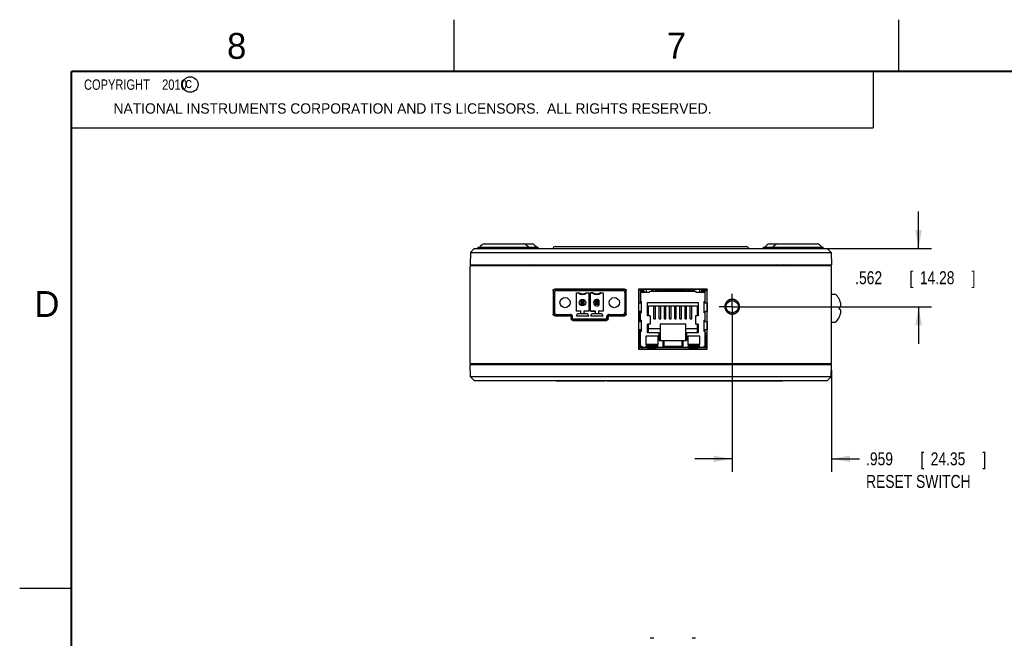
# Model space of a CAD drawing. Header units: inches. Extents: x 0 to 34, y 0 to 22.
# Tile 13 of 38: x 0 to 9.5, y 16 to 22. Entities that reach past the tile are written whole.
import ezdxf

# ---------------------------------------------------------------- set-up
doc = ezdxf.new("R2010")
doc.units = ezdxf.units.IN
doc.header["$LTSCALE"] = 1.87
doc.header["$MEASUREMENT"] = 0
doc.linetypes.add('CENTER', pattern=[0.6, 0.375, -0.075, 0.075, -0.075])
doc.layers.get('0').update_dxf_attribs({"linetype": 'CONTINUOUS'})
doc.layers.add('DEFAULT_1', color=7, linetype='CENTER')
doc.layers.add('DIMENSIONS', color=7, linetype='CONTINUOUS')
doc.styles.get("Standard").update_dxf_attribs({"font": 'txt', "width": 0.8})
doc.dimstyles.new('DIMSTYLE_1', dxfattribs={"dimtxt": 0.125, "dimasz": 0.18, "dimexe": 0.18, "dimexo": 0.0625, "dimgap": 0.09, "dimtad": 0, "dimtih": 1, "dimtoh": 1, "dimdec": 3, "dimzin": 4, "dimdsep": 46, "dimtxsty": 'STANDARD', "dimblk": '_FILLED', "dimblk1": '_FILLED', "dimblk2": '_FILLED', "dimcen": 0.09, "dimadec": 0, "dimazin": 0, "dimtp": 0.01, "dimtm": 0.01, "dimtfac": 1, "dimtdec": 3, "dimtofl": 0, "dimtmove": 0, "dimatfit": 3, "dimldrblk": '_FILLED', "dimfxl": 1, "dimtolj": 1, "dimtzin": 4, "dimarcsym": 0})

# ---------------------------------------------------------------- blocks, each defined once
blk = doc.blocks.new('_FILLED')
at = {"color": 0, "linetype": 'BYBLOCK'}
blk.add_solid([(0, 0), (-1, 0.174), (-1, -0.174)], dxfattribs=at)
blk = doc.blocks.new('*D3')
at = {"layer": 'DIMENSIONS', "color": 2, "linetype": 'CONTINUOUS'}
for p, q in [((8.6892, 19.7859), (8.6892, 20.1459)), ((7.5745, 19.7859), (8.8142, 19.7859)), ((6.9504, 19.2239), (8.8142, 19.2239)), ((8.6892, 19.2239), (8.6892, 18.8639))]:
    blk.add_line(p, q, dxfattribs=at)
at = {"layer": 'DIMENSIONS', "color": 2, "linetype": 'CONTINUOUS', "xscale": 0.18, "yscale": 0.18, "zscale": 0.18}
for p, rotation in [((8.6892, 19.7859), 270), ((8.6892, 19.2239), 90)]:
    blk.add_blockref('_FILLED', p, dxfattribs=dict(at, rotation=rotation))
at = {"layer": 'DIMENSIONS', "color": 2, "linetype": 'CONTINUOUS', "width": 0.8}
for s, p in [('.562', (8.0767, 19.4417)), ('[', (8.6017, 19.4417)), ('14.28', (8.7017, 19.4417)), (']', (9.2017, 19.4417))]:
    blk.add_text(s, height=0.125, dxfattribs=at).set_placement(p)
blk = doc.blocks.new('*D4')
at = {"layer": 'DIMENSIONS', "color": 2, "linetype": 'CONTINUOUS'}
for p, q in [((6.8879, 19.1614), (6.8879, 17.6274)), ((7.8467, 18.6114), (7.8467, 17.6274)), ((6.8879, 17.7524), (6.5279, 17.7524)), ((7.8467, 17.7524), (8.1193, 17.7524))]:
    blk.add_line(p, q, dxfattribs=at)
at = {"layer": 'DIMENSIONS', "color": 2, "linetype": 'CONTINUOUS', "xscale": 0.18, "yscale": 0.18, "zscale": 0.18}
blk.add_blockref('_FILLED', (6.8879, 17.7524), dxfattribs=at)
at = {"layer": 'DIMENSIONS', "color": 2, "linetype": 'CONTINUOUS', "xscale": 0.18, "yscale": 0.18, "zscale": 0.18, "rotation": 180}
blk.add_blockref('_FILLED', (7.8467, 17.7524), dxfattribs=at)
at = {"layer": 'DIMENSIONS', "color": 2, "linetype": 'CONTINUOUS', "width": 0.8}
for s, p in [('.959', (8.1818, 17.6899)), ('[', (8.7068, 17.6899)), ('24.35', (8.8068, 17.6899)), (']', (9.3068, 17.6899)), ('RESET SWITCH', (8.1818, 17.4712))]:
    blk.add_text(s, height=0.125, dxfattribs=at).set_placement(p)

msp = doc.modelspace()

# ---------------------------------------------------------------- linework, layer by layer
at = {"color": 2, "linetype": 'CONTINUOUS'}
for p, q in [((4.2, 21.5), (4.2, 22)), ((8.5, 21.5), (8.5, 22)), ((0.5, 21.5), (8.25, 21.5)), ((0.5, 21.5), (0.5, 20.9531)), ((8.25, 21.5), (8.25, 20.9531)), ((0.5, 20.9531), (8.25, 20.9531)), ((0, 16.5), (0.5, 16.5))]:
    msp.add_line(p, q, dxfattribs=at)
at = {"color": 7, "linetype": 'CONTINUOUS'}
for p, q in [((4.4332, 19.7859), (4.4332, 19.8009)), ((4.4332, 19.8009), (5.0119, 19.8009)), ((4.4709, 19.8236), (4.4555, 19.8082)), ((4.4885, 19.8309), (4.9566, 19.8309)), ((4.8955, 19.8236), (4.9109, 19.8082)), ((4.9332, 19.7859), (4.9332, 19.8009)), ((4.9742, 19.8236), (4.9896, 19.8082)), ((5.0119, 19.7859), (5.0119, 19.8009)), ((5.175, 19.8056), (7.026, 19.8056)), ((7.1891, 19.8009), (7.7678, 19.8009)), ((7.1891, 19.7859), (7.1891, 19.8009)), ((7.2268, 19.8236), (7.2114, 19.8082)), ((7.2444, 19.8309), (7.7125, 19.8309)), ((7.2678, 19.7859), (7.2678, 19.8009)), ((7.3055, 19.8236), (7.2902, 19.8082)), ((7.7302, 19.8236), (7.7455, 19.8082)), ((7.7678, 19.7859), (7.7678, 19.8009)), ((4.3564, 19.7486), (4.3543, 19.6284)), ((4.3937, 19.7859), (4.3564, 19.7486)), ((4.3564, 19.7486), (7.8446, 19.7486)), ((4.3937, 19.7859), (7.8073, 19.7859)), ((7.0456, 19.7878), (7.0457, 19.7863)), ((7.0457, 19.7859), (7.0456, 19.7878)), ((7.8073, 19.7859), (7.8446, 19.7486)), ((7.8446, 19.7486), (7.8467, 19.6284)), ((4.3543, 19.6284), (7.8467, 19.6284)), ((4.3543, 18.6739), (4.3543, 19.6184)), ((7.8467, 19.6184), (4.3543, 19.6184)), ((4.4053, 19.6184), (4.4055, 19.6284)), ((4.6966, 19.6184), (4.6964, 19.6284)), ((5.0438, 19.6184), (5.044, 19.6284)), ((7.1572, 19.6184), (7.1571, 19.6284)), ((7.5044, 19.6184), (7.5046, 19.6284)), ((7.7957, 19.6184), (7.7955, 19.6284)), ((7.8467, 18.6739), (7.8467, 19.6184)), ((5.1567, 19.3783), (5.1568, 19.1523)), ((5.1594, 19.1548), (5.1592, 19.3759)), ((5.1694, 19.3617), (5.1694, 19.1688)), ((5.8475, 19.3941), (5.1725, 19.3941)), ((5.1749, 19.3916), (5.845, 19.3916)), ((5.1891, 19.3814), (5.8308, 19.3814)), ((5.38, 19.3591), (5.38, 19.1793)), ((5.38, 19.3591), (5.4074, 19.3591)), ((5.4056, 19.3538), (5.38, 19.3538)), ((5.4174, 19.3814), (5.4174, 19.3916)), ((5.4647, 19.3814), (5.4647, 19.3916)), ((5.4747, 19.3591), (5.5021, 19.3591)), ((5.5021, 19.3538), (5.4765, 19.3538)), ((5.5021, 19.3591), (5.5021, 19.1793)), ((5.5178, 19.1793), (5.5178, 19.3591)), ((5.5452, 19.3591), (5.5178, 19.3591)), ((5.5434, 19.3538), (5.5178, 19.3538)), ((5.5552, 19.3814), (5.5552, 19.3916)), ((5.6025, 19.3814), (5.6025, 19.3916)), ((5.6125, 19.3591), (5.6399, 19.3591)), ((5.6399, 19.3538), (5.6143, 19.3538)), ((5.6399, 19.3591), (5.6399, 19.1793)), ((5.8505, 19.3617), (5.8505, 19.1688)), ((5.8607, 19.3759), (5.8605, 19.1548)), ((5.8631, 19.1523), (5.8632, 19.3783)), ((5.9819, 19.3941), (5.9821, 18.814)), ((5.9819, 19.3941), (5.9843, 19.3916)), ((6.6473, 19.3941), (5.9819, 19.3941)), ((5.9843, 19.3916), (5.9845, 19.2589)), ((6.6448, 19.3916), (5.9843, 19.3916)), ((6.002, 19.3916), (6.002, 19.2589)), ((6.0895, 19.3614), (6.002, 19.3614)), ((6.012, 19.3736), (6.012, 19.3916)), ((6.0145, 19.3739), (6.037, 19.3739)), ((6.0175, 19.3916), (6.0178, 19.3739)), ((6.035, 19.3739), (6.035, 19.3916)), ((6.037, 19.3739), (6.037, 19.3614)), ((6.055, 19.3916), (6.055, 19.3614)), ((6.0895, 19.3614), (6.0895, 19.3714)), ((6.5395, 19.3714), (6.0895, 19.3714)), ((6.1443, 19.3916), (6.1443, 19.3714)), ((6.151, 19.3714), (6.151, 19.3916)), ((6.158, 19.3714), (6.158, 19.3814)), ((6.158, 19.3814), (6.183, 19.3814)), ((6.183, 19.3714), (6.183, 19.3916)), ((6.1945, 19.3714), (6.1945, 19.3814)), ((6.4345, 19.3814), (6.1945, 19.3814)), ((6.201, 19.3916), (6.201, 19.3814)), ((6.2155, 19.3814), (6.2155, 19.3916)), ((6.233, 19.3916), (6.233, 19.3814)), ((6.251, 19.3814), (6.251, 19.3916)), ((6.283, 19.3814), (6.283, 19.3916)), ((6.301, 19.3916), (6.301, 19.3814)), ((6.3295, 19.3916), (6.3295, 19.3814)), ((6.333, 19.3916), (6.333, 19.3814)), ((6.351, 19.3814), (6.351, 19.3916)), ((6.383, 19.3814), (6.383, 19.3916)), ((6.401, 19.3916), (6.401, 19.3814)), ((6.433, 19.3916), (6.433, 19.3814)), ((6.4345, 19.3714), (6.4345, 19.3814)), ((6.451, 19.3714), (6.451, 19.3916)), ((6.451, 19.3814), (6.483, 19.3814)), ((6.483, 19.3714), (6.483, 19.3916)), ((6.4908, 19.3714), (6.4908, 19.3916)), ((6.5395, 19.3614), (6.5395, 19.3714)), ((6.627, 19.3614), (6.5395, 19.3614)), ((6.574, 19.3614), (6.574, 19.3916)), ((6.592, 19.3739), (6.6145, 19.3739)), ((6.592, 19.3614), (6.592, 19.3739)), ((6.594, 19.3739), (6.594, 19.3916)), ((6.594, 19.3814), (6.617, 19.3814)), ((6.606, 19.3814), (6.606, 19.3916)), ((6.6061, 19.3814), (6.6061, 19.3916)), ((6.617, 19.3916), (6.617, 19.3736)), ((6.627, 19.2589), (6.627, 19.3916)), ((6.627, 19.3814), (6.6448, 19.3814)), ((6.6447, 19.2589), (6.6448, 19.3916)), ((6.6473, 19.3941), (6.6448, 19.3916)), ((6.647, 18.814), (6.6473, 19.3941)), ((7.8467, 19.3444), (7.8806, 19.3444)), ((5.4253, 19.279), (5.4253, 19.2475)), ((5.4253, 19.279), (5.4359, 19.2685)), ((5.4568, 19.279), (5.4253, 19.279)), ((5.4359, 19.2581), (5.4253, 19.2475)), ((5.4253, 19.2475), (5.4568, 19.2475)), ((5.4359, 19.2581), (5.4359, 19.2685)), ((5.4359, 19.2685), (5.4463, 19.2685)), ((5.4463, 19.2581), (5.4359, 19.2581)), ((5.4463, 19.2685), (5.4568, 19.279)), ((5.4463, 19.2685), (5.4463, 19.2581)), ((5.4568, 19.2475), (5.4463, 19.2581)), ((5.4568, 19.2475), (5.4568, 19.279)), ((5.51, 19.2633), (5.5026, 19.2908)), ((5.5026, 19.2908), (5.5173, 19.2908)), ((5.5173, 19.2908), (5.51, 19.2633)), ((5.5631, 19.279), (5.5631, 19.2475)), ((5.5631, 19.279), (5.5737, 19.2685)), ((5.5946, 19.279), (5.5631, 19.279)), ((5.5737, 19.2581), (5.5631, 19.2475)), ((5.5631, 19.2475), (5.5946, 19.2475)), ((5.5737, 19.2581), (5.5737, 19.2685)), ((5.5737, 19.2685), (5.5841, 19.2685)), ((5.5841, 19.2581), (5.5737, 19.2581)), ((5.5841, 19.2685), (5.5946, 19.279)), ((5.5841, 19.2685), (5.5841, 19.2581)), ((5.5946, 19.2475), (5.5841, 19.2581)), ((5.5946, 19.2475), (5.5946, 19.279)), ((5.5985, 19.2879), (5.5985, 19.2387)), ((5.9826, 19.2589), (5.9826, 19.1789)), ((6.011, 19.2589), (5.9826, 19.2589)), ((6.002, 19.2739), (6.011, 19.2739)), ((6.011, 19.1639), (6.011, 19.2739)), ((6.0705, 19.1349), (6.0705, 19.2654)), ((6.0705, 19.2654), (6.5585, 19.2654)), ((6.08, 19.1349), (6.08, 19.2324)), ((6.08, 19.2324), (6.549, 19.2324)), ((6.1317, 19.2284), (6.08, 19.2284)), ((6.1317, 19.1076), (6.1317, 19.2324)), ((6.1474, 19.1076), (6.1474, 19.2324)), ((6.1817, 19.2284), (6.1474, 19.2284)), ((6.1817, 19.1076), (6.1817, 19.2324)), ((6.1974, 19.1076), (6.1974, 19.2324)), ((6.2317, 19.2284), (6.1974, 19.2284)), ((6.2317, 19.1076), (6.2317, 19.2324)), ((6.2474, 19.1076), (6.2474, 19.2324)), ((6.2817, 19.2284), (6.2474, 19.2284)), ((6.2817, 19.1076), (6.2817, 19.2324)), ((6.2974, 19.1076), (6.2974, 19.2324)), ((6.3317, 19.2284), (6.2974, 19.2284)), ((6.3317, 19.1076), (6.3317, 19.2324)), ((6.3474, 19.1076), (6.3474, 19.2324)), ((6.3817, 19.2284), (6.3474, 19.2284)), ((6.3817, 19.1076), (6.3817, 19.2324)), ((6.3974, 19.1076), (6.3974, 19.2324)), ((6.4317, 19.2284), (6.3974, 19.2284)), ((6.4317, 19.1076), (6.4317, 19.2324)), ((6.4474, 19.1076), (6.4474, 19.2324)), ((6.4817, 19.2284), (6.4474, 19.2284)), ((6.4817, 19.1076), (6.4817, 19.2324)), ((6.4974, 19.1076), (6.4974, 19.2324)), ((6.549, 19.2284), (6.4974, 19.2284)), ((6.549, 19.2324), (6.549, 19.1349)), ((6.5585, 19.2654), (6.5585, 19.1349)), ((6.618, 19.2739), (6.627, 19.2739)), ((6.618, 19.1639), (6.618, 19.2739)), ((6.6466, 19.2589), (6.618, 19.2589)), ((6.6466, 19.2589), (6.6465, 19.1789)), ((5.162, 19.1461), (5.3353, 19.1461)), ((5.1726, 19.1365), (5.3163, 19.1365)), ((5.3189, 19.1391), (5.1751, 19.1391)), ((5.1891, 19.1491), (5.3249, 19.1491)), ((5.38, 19.1845), (5.4253, 19.1845)), ((5.4253, 19.1793), (5.38, 19.1793)), ((5.3824, 19.1314), (5.3916, 19.1582)), ((5.4997, 19.1314), (5.3824, 19.1314)), ((5.3916, 19.1582), (5.4905, 19.1582)), ((5.4253, 19.166), (5.4253, 19.1845)), ((5.4568, 19.166), (5.4568, 19.1845)), ((5.4568, 19.1845), (5.5021, 19.1845)), ((5.5021, 19.1793), (5.4568, 19.1793)), ((5.4905, 19.1582), (5.4997, 19.1314)), ((5.5178, 19.1845), (5.5631, 19.1845)), ((5.5178, 19.1793), (5.5631, 19.1793)), ((5.5202, 19.1314), (5.5294, 19.1582)), ((5.6375, 19.1314), (5.5202, 19.1314)), ((5.5294, 19.1582), (5.6283, 19.1582)), ((5.5631, 19.1845), (5.5631, 19.166)), ((5.5946, 19.1845), (5.5946, 19.166)), ((5.5946, 19.1845), (5.6399, 19.1845)), ((5.6399, 19.1793), (5.5946, 19.1793)), ((5.6283, 19.1582), (5.6375, 19.1314)), ((5.6846, 19.1461), (5.8579, 19.1461)), ((5.695, 19.1491), (5.8308, 19.1491)), ((5.8448, 19.1391), (5.7011, 19.1391)), ((5.7036, 19.1365), (5.8474, 19.1365)), ((6.011, 19.1789), (5.9826, 19.1789)), ((5.9845, 19.1789), (5.9846, 19.1461)), ((5.9846, 19.1461), (5.9846, 19.0789)), ((5.9846, 19.1461), (6.002, 19.1461)), ((6.002, 19.0789), (6.002, 19.1789)), ((6.011, 19.1639), (6.002, 19.1639)), ((6.0705, 19.1574), (6.08, 19.1574)), ((6.0955, 19.1349), (6.0705, 19.1349)), ((6.0955, 19.1349), (6.0955, 19.0549)), ((6.5585, 19.1349), (6.5335, 19.1349)), ((6.5335, 19.1349), (6.5335, 19.0549)), ((6.549, 19.1574), (6.5585, 19.1574)), ((6.6465, 19.1789), (6.618, 19.1789)), ((6.627, 19.1639), (6.618, 19.1639)), ((6.627, 19.0789), (6.627, 19.1789)), ((6.6446, 19.1461), (6.6446, 19.1789)), ((6.6446, 19.0789), (6.6446, 19.1461)), ((7.9245, 19.2234), (7.935, 19.2234)), ((7.935, 19.1954), (7.9245, 19.1954)), ((5.332, 19.1208), (5.332, 19.107)), ((5.3346, 19.1096), (5.3346, 19.1234)), ((5.3446, 19.096), (5.3446, 19.1294)), ((5.3446, 19.1058), (5.6753, 19.1058)), ((5.3446, 19.096), (5.6753, 19.096)), ((5.3478, 19.0913), (5.6721, 19.0913)), ((5.6696, 19.0938), (5.3503, 19.0938)), ((5.5021, 19.1097), (5.5021, 19.1058)), ((5.5178, 19.1097), (5.5178, 19.1058)), ((5.6753, 19.096), (5.6753, 19.1294)), ((5.6853, 19.1234), (5.6853, 19.1096)), ((5.6879, 19.107), (5.6879, 19.1208)), ((5.9826, 19.0789), (5.9827, 18.9989)), ((6.011, 19.0789), (5.9826, 19.0789)), ((6.002, 19.0939), (6.011, 19.0939)), ((6.011, 18.9839), (6.011, 19.0939)), ((6.0955, 19.0549), (6.0705, 19.0549)), ((6.0705, 18.9704), (6.0705, 19.0549)), ((6.08, 19.0374), (6.0705, 19.0374)), ((6.08, 18.9704), (6.08, 19.0549)), ((6.1317, 19.1076), (6.1474, 19.1076)), ((6.1817, 19.1076), (6.1974, 19.1076)), ((6.1905, 19.0584), (6.4385, 19.0584)), ((6.1905, 19.0584), (6.1905, 18.8974)), ((6.2317, 19.1076), (6.2474, 19.1076)), ((6.2817, 19.1076), (6.2974, 19.1076)), ((6.3317, 19.1076), (6.3474, 19.1076)), ((6.3817, 19.1076), (6.3974, 19.1076)), ((6.4317, 19.1076), (6.4474, 19.1076)), ((6.4385, 18.8974), (6.4385, 19.0584)), ((6.4817, 19.1076), (6.4974, 19.1076)), ((6.5585, 19.0549), (6.5335, 19.0549)), ((6.549, 19.0549), (6.549, 18.9704)), ((6.5585, 19.0374), (6.549, 19.0374)), ((6.5585, 19.0549), (6.5585, 18.9704)), ((6.618, 19.0939), (6.627, 19.0939)), ((6.618, 18.9839), (6.618, 19.0939)), ((6.6465, 19.0789), (6.618, 19.0789)), ((6.6465, 19.0789), (6.6464, 18.9989)), ((7.8467, 19.0744), (7.8806, 19.0744)), ((6.011, 18.9989), (5.9827, 18.9989)), ((5.9846, 18.9989), (5.9846, 18.8164)), ((5.992, 18.8289), (5.992, 18.9489)), ((5.992, 18.9489), (6.002, 18.9489)), ((6.002, 18.8414), (6.002, 18.9989)), ((6.011, 18.9839), (6.002, 18.9839)), ((6.1825, 18.9704), (6.0705, 18.9704)), ((6.1905, 19.0084), (6.08, 19.0084)), ((6.1825, 18.8974), (6.1825, 18.9704)), ((6.1905, 18.9634), (6.1825, 18.9634)), ((6.549, 19.0084), (6.4385, 19.0084)), ((6.4465, 18.9634), (6.4385, 18.9634)), ((6.5585, 18.9704), (6.4465, 18.9704)), ((6.4465, 18.9704), (6.4465, 18.8974)), ((6.6464, 18.9989), (6.618, 18.9989)), ((6.627, 18.9839), (6.618, 18.9839)), ((6.627, 18.8414), (6.627, 18.9989)), ((6.627, 18.9674), (6.6446, 18.9674)), ((6.637, 18.9489), (6.627, 18.9489)), ((6.637, 18.8289), (6.637, 18.9489)), ((6.6446, 18.8164), (6.6446, 18.9989)), ((6.171, 18.9384), (6.054, 18.9384)), ((6.054, 18.9384), (6.054, 18.8564)), ((6.171, 18.8594), (6.054, 18.8594)), ((6.054, 18.8564), (6.171, 18.8564)), ((6.171, 18.8564), (6.171, 18.9384)), ((6.1825, 18.8974), (6.4465, 18.8974)), ((6.22, 18.8289), (6.22, 18.8974)), ((6.2295, 18.8414), (6.2295, 18.8974)), ((6.3995, 18.8974), (6.3995, 18.8414)), ((6.409, 18.8974), (6.409, 18.8289)), ((6.575, 18.9384), (6.458, 18.9384)), ((6.458, 18.9384), (6.458, 18.8564)), ((6.575, 18.8594), (6.458, 18.8594)), ((6.458, 18.8564), (6.575, 18.8564)), ((6.575, 18.8564), (6.575, 18.9384)), ((6.6446, 18.8874), (6.637, 18.8874)), ((5.9821, 18.814), (5.9846, 18.8164)), ((5.9821, 18.814), (6.647, 18.814)), ((5.9846, 18.8164), (6.0725, 18.8164)), ((6.0725, 18.8289), (5.992, 18.8289)), ((6.002, 18.8414), (6.0145, 18.8414)), ((6.0145, 18.8414), (6.0145, 18.8289)), ((6.0162, 18.8289), (6.016, 18.8164)), ((6.1675, 18.8414), (6.0575, 18.8414)), ((6.0575, 18.8289), (6.0575, 18.8414)), ((6.0725, 18.8414), (6.0725, 18.815)), ((6.0725, 18.8333), (6.1525, 18.8333)), ((6.0725, 18.8259), (6.1525, 18.8259)), ((6.1525, 18.815), (6.0725, 18.815)), ((6.1525, 18.815), (6.1525, 18.8414)), ((6.4765, 18.8289), (6.1525, 18.8289)), ((6.1525, 18.8164), (6.4765, 18.8164)), ((6.1675, 18.8414), (6.1675, 18.8289)), ((6.22, 18.8414), (6.409, 18.8414)), ((6.5715, 18.8414), (6.4615, 18.8414)), ((6.4615, 18.8289), (6.4615, 18.8414)), ((6.4765, 18.815), (6.4765, 18.8414)), ((6.4765, 18.8333), (6.5565, 18.8333)), ((6.4765, 18.8259), (6.5565, 18.8259)), ((6.5565, 18.815), (6.4765, 18.815)), ((6.5565, 18.815), (6.5565, 18.8414)), ((6.637, 18.8289), (6.5565, 18.8289)), ((6.5565, 18.8164), (6.6446, 18.8164)), ((6.5715, 18.8414), (6.5715, 18.8289)), ((6.6145, 18.8414), (6.627, 18.8414)), ((6.6145, 18.8414), (6.6145, 18.8289)), ((6.647, 18.814), (6.6446, 18.8164)), ((4.3543, 18.6739), (7.8467, 18.6739)), ((4.3564, 18.5457), (4.3543, 18.6639)), ((4.3543, 18.6639), (7.8467, 18.6639)), ((4.4053, 18.6739), (4.4055, 18.6639)), ((4.6966, 18.6739), (4.6964, 18.6639)), ((5.0438, 18.6739), (5.044, 18.6639)), ((7.1572, 18.6739), (7.1571, 18.6639)), ((7.4111, 18.6739), (7.4107, 18.6639)), ((7.5044, 18.6739), (7.5046, 18.6639)), ((7.7957, 18.6739), (7.7955, 18.6639)), ((7.8446, 18.5457), (7.8467, 18.6639)), ((4.3964, 18.5064), (4.3564, 18.5457)), ((7.8446, 18.5457), (4.3564, 18.5457)), ((7.8046, 18.5064), (4.3964, 18.5064)), ((5.1869, 18.5064), (5.1869, 18.5024)), ((5.6613, 18.5024), (5.1869, 18.5024)), ((5.4584, 18.5064), (5.4584, 18.5024)), ((5.6613, 18.5064), (5.6613, 18.5024)), ((5.6782, 18.5064), (5.6782, 18.5024)), ((5.8123, 18.5024), (5.6782, 18.5024)), ((5.6811, 18.5064), (5.6811, 18.5024)), ((5.7134, 18.5064), (5.7134, 18.5024)), ((5.7774, 18.5064), (5.7774, 18.5024)), ((5.8123, 18.5064), (5.8123, 18.5024)), ((5.8159, 18.5064), (5.8159, 18.5024)), ((6.7804, 18.5024), (5.8159, 18.5024)), ((5.876, 18.5064), (5.876, 18.5024)), ((5.9132, 18.5064), (5.9132, 18.5024)), ((5.9408, 18.5064), (5.9408, 18.5024)), ((6.0704, 18.5064), (6.0704, 18.5024)), ((6.0847, 18.5064), (6.0847, 18.5024)), ((6.1291, 18.5064), (6.1291, 18.5024)), ((6.1399, 18.5064), (6.1399, 18.5024)), ((6.2865, 18.5064), (6.2865, 18.5024)), ((6.2867, 18.5064), (6.2867, 18.5024)), ((6.2972, 18.5064), (6.2972, 18.5024)), ((6.3294, 18.5064), (6.3294, 18.5024)), ((6.3935, 18.5064), (6.3935, 18.5024)), ((6.4284, 18.5064), (6.4284, 18.5024)), ((6.432, 18.5064), (6.432, 18.5024)), ((6.492, 18.5064), (6.492, 18.5024)), ((6.5293, 18.5064), (6.5293, 18.5024)), ((6.5853, 18.5064), (6.5853, 18.5024)), ((6.5953, 18.5064), (6.5953, 18.5024)), ((6.6397, 18.5064), (6.6397, 18.5024)), ((6.6936, 18.5064), (6.6936, 18.5024)), ((6.7454, 18.5064), (6.7454, 18.5024)), ((6.7804, 18.5064), (6.7804, 18.5024)), ((6.7884, 18.5064), (6.7884, 18.5024)), ((6.9179, 18.5024), (6.7884, 18.5024)), ((6.9179, 18.5064), (6.9179, 18.5024)), ((6.9192, 18.5064), (6.9192, 18.5024)), ((7.3196, 18.5024), (6.9192, 18.5024)), ((6.9261, 18.5064), (6.9261, 18.5024)), ((7.0086, 18.5064), (7.0086, 18.5024)), ((7.0095, 18.5064), (7.0095, 18.5024)), ((7.0369, 18.5064), (7.0369, 18.5024)), ((7.0847, 18.5024), (7.0847, 18.5064)), ((7.0935, 18.5064), (7.0935, 18.5024)), ((7.1577, 18.5024), (7.1577, 18.5064)), ((7.159, 18.5064), (7.159, 18.5024)), ((7.1603, 18.5064), (7.1603, 18.5024)), ((7.1707, 18.5064), (7.1707, 18.5024)), ((7.1858, 18.5064), (7.1858, 18.5024)), ((7.2026, 18.5064), (7.2026, 18.5024)), ((7.2146, 18.5064), (7.2146, 18.5024)), ((7.2305, 18.5064), (7.2305, 18.5024)), ((7.2464, 18.5064), (7.2464, 18.5024)), ((7.256, 18.5064), (7.256, 18.5024)), ((7.2592, 18.5064), (7.2592, 18.5024)), ((7.2641, 18.5064), (7.2641, 18.5024)), ((7.3082, 18.5064), (7.3082, 18.5024)), ((7.3089, 18.5064), (7.3089, 18.5024)), ((7.3098, 18.5064), (7.3098, 18.5024)), ((7.3196, 18.5064), (7.3196, 18.5024)), ((7.3215, 18.5064), (7.3215, 18.5024)), ((7.3753, 18.5024), (7.3215, 18.5024)), ((7.3225, 18.5064), (7.3225, 18.5024)), ((7.3245, 18.5064), (7.3245, 18.5024)), ((7.3735, 18.5024), (7.3735, 18.5064)), ((7.3753, 18.5064), (7.3753, 18.5024)), ((7.8046, 18.5064), (7.8446, 18.5457))]:
    msp.add_line(p, q, dxfattribs=at)
at = {"color": 7, "linetype": 'CONTINUOUS', "const_width": 0.02}
for points in [[(0.5, 21.5), (0.5, 0.5)], [(33.5, 21.5), (0.5, 21.5)]]:
    msp.add_lwpolyline(points, dxfattribs=at)
at = {"color": 2, "linetype": 'CONTINUOUS'}
msp.add_circle((1.6484, 21.3727), 0.0754, dxfattribs=at)
at = {"color": 7, "linetype": 'CONTINUOUS'}
for centre, radius in [((5.2718, 19.2633), 0.0492), ((5.4411, 19.2633), 0.0315), ((5.7481, 19.2633), 0.0492), ((6.8879, 19.2239), 0.0591)]:
    msp.add_circle(centre, radius, dxfattribs=at)
for centre, radius, start, end in [((4.4378, 19.8259), 0.025, 270, 315.00001), ((4.4885, 19.8059), 0.025, 90, 135.00001), ((4.8778, 19.8059), 0.025, 44.99999, 90), ((4.9285, 19.8259), 0.025, 224.99999, 270), ((4.9566, 19.8059), 0.025, 44.99999, 90), ((5.0073, 19.8259), 0.025, 224.99999, 270), ((5.175, 19.7859), 0.0197, 90, 179), ((7.026, 19.7859), 0.0197, 1, 90), ((7.1937, 19.8259), 0.025, 270, 315.00001), ((7.2444, 19.8059), 0.025, 90, 135.00001), ((7.2725, 19.8259), 0.025, 270, 315.00001), ((7.3232, 19.8059), 0.025, 90, 135.00001), ((7.7125, 19.8059), 0.025, 44.99999, 90), ((7.7632, 19.8259), 0.025, 224.99999, 270), ((4.9571, 19.5989), 0.0295, 90, 138.5704), ((7.3206, 19.5989), 0.0295, 41.4296, 90), ((7.3846, 19.5989), 0.0295, 41.4296, 90), ((7.4047, 19.5989), 0.0295, 41.4296, 90), ((5.1891, 19.3617), 0.0197, 90, 180), ((5.4411, 19.4011), 0.0591, 233.1301, 306.8699), ((5.4411, 19.4011), 0.0538, 231.29582, 308.70418), ((5.5789, 19.4011), 0.0591, 233.1301, 306.8699), ((5.5789, 19.4011), 0.0538, 231.29582, 308.70418), ((5.8308, 19.3617), 0.0197, 0, 90), ((6.0145, 19.3614), 0.0125, 90, 180), ((6.117, 19.3614), 0.02, 30.0382, 149.9618), ((6.512, 19.3614), 0.02, 30.0382, 149.9618), ((6.6145, 19.3614), 0.0125, 0, 90), ((7.8806, 19.3294), 0.015, 43.64397, 90), ((7.7548, 19.2094), 0.1889, 26.06932, 43.64397), ((5.5789, 19.2633), 0.0315, 51.31781, 308.68219), ((7.7548, 19.2094), 0.1883, 16.97837, 25.74436), ((5.1891, 19.1688), 0.0197, 180, 270), ((5.3249, 19.1294), 0.0197, 0, 90), ((5.4174, 19.166), 0.00787, 270, 360), ((5.4647, 19.166), 0.00787, 180, 270), ((5.5552, 19.166), 0.00787, 270, 360), ((5.6025, 19.166), 0.00787, 180, 270), ((5.695, 19.1294), 0.0197, 90, 180), ((5.8308, 19.1688), 0.0197, 270, 360), ((7.7548, 19.2094), 0.1883, 334.25564, 343.02163), ((7.8806, 19.0894), 0.015, 270, 316.35603), ((7.7548, 19.2094), 0.1889, 316.35603, 333.93068), ((4.7305, 18.6835), 0.0197, 209.48913, 270), ((4.8264, 18.6835), 0.0197, 209.48913, 264.4375), ((7.4705, 18.6835), 0.0197, 270, 330.51087), ((6.1125, 15.9096), 0.108, 80.79524, 99.20476), ((6.5165, 15.9096), 0.108, 80.79497, 99.20503)]:
    msp.add_arc(centre, radius, start, end, dxfattribs=at)
for points, knots in [([(5.1567, 19.3783), (5.1567, 19.3788), (5.1568, 19.3799), (5.157, 19.3814), (5.1574, 19.3829), (5.1579, 19.3844), (5.1586, 19.3858), (5.1594, 19.3871), (5.1603, 19.3883), (5.1613, 19.3895), (5.1625, 19.3905), (5.1637, 19.3914), (5.165, 19.3922), (5.1664, 19.3929), (5.1679, 19.3934), (5.1694, 19.3938), (5.1709, 19.394), (5.172, 19.3941), (5.1725, 19.3941)], [0, 0, 0, 0, 0.062374, 0.125042, 0.187701, 0.250048, 0.312389, 0.37503, 0.437668, 0.5, 0.562332, 0.62497, 0.687611, 0.749952, 0.812299, 0.874958, 0.937626, 1, 1, 1, 1]), ([(5.1749, 19.3916), (5.1744, 19.3916), (5.1734, 19.3916), (5.1719, 19.3913), (5.1704, 19.391), (5.1689, 19.3904), (5.1675, 19.3898), (5.1662, 19.389), (5.1649, 19.3881), (5.1638, 19.387), (5.1628, 19.3859), (5.1618, 19.3846), (5.161, 19.3833), (5.1604, 19.3819), (5.1599, 19.3804), (5.1595, 19.3789), (5.1593, 19.3774), (5.1592, 19.3764), (5.1592, 19.3759)], [0, 0, 0, 0, 0.062355, 0.124999, 0.187632, 0.249951, 0.312266, 0.374883, 0.437501, 0.499818, 0.562143, 0.624782, 0.687433, 0.749792, 0.812164, 0.874859, 0.937571, 1, 1, 1, 1]), ([(5.4056, 19.3538), (5.4058, 19.3544), (5.4062, 19.3556), (5.4068, 19.3574), (5.4072, 19.3585), (5.4074, 19.3591)], [0, 0, 0, 0, 0.339348, 0.672679, 1, 1, 1, 1]), ([(5.4765, 19.3538), (5.4763, 19.3544), (5.4759, 19.3556), (5.4753, 19.3574), (5.4749, 19.3585), (5.4747, 19.3591)], [0, 0, 0, 0, 0.339345, 0.672677, 1, 1, 1, 1]), ([(5.5452, 19.3591), (5.545, 19.3585), (5.5446, 19.3574), (5.544, 19.3556), (5.5436, 19.3544), (5.5434, 19.3538)], [0, 0, 0, 0, 0.327174, 0.660504, 1, 1, 1, 1]), ([(5.6143, 19.3538), (5.6141, 19.3544), (5.6137, 19.3556), (5.6131, 19.3574), (5.6127, 19.3585), (5.6125, 19.3591)], [0, 0, 0, 0, 0.339345, 0.672677, 1, 1, 1, 1]), ([(5.8607, 19.3759), (5.8607, 19.3764), (5.8607, 19.3774), (5.8604, 19.3789), (5.8601, 19.3804), (5.8596, 19.3819), (5.8589, 19.3833), (5.8581, 19.3846), (5.8572, 19.3859), (5.8561, 19.387), (5.855, 19.3881), (5.8537, 19.389), (5.8524, 19.3898), (5.851, 19.3904), (5.8496, 19.391), (5.8481, 19.3913), (5.8465, 19.3916), (5.8455, 19.3916), (5.845, 19.3916)], [0, 0, 0, 0, 0.062429, 0.125141, 0.187836, 0.250208, 0.312567, 0.375218, 0.437857, 0.500182, 0.562499, 0.625117, 0.687734, 0.750049, 0.812368, 0.875001, 0.937645, 1, 1, 1, 1]), ([(5.8475, 19.3941), (5.848, 19.3941), (5.849, 19.394), (5.8505, 19.3938), (5.852, 19.3934), (5.8535, 19.3929), (5.8549, 19.3922), (5.8562, 19.3914), (5.8575, 19.3905), (5.8586, 19.3895), (5.8596, 19.3883), (5.8606, 19.3871), (5.8614, 19.3858), (5.862, 19.3844), (5.8625, 19.3829), (5.8629, 19.3814), (5.8631, 19.3799), (5.8632, 19.3788), (5.8632, 19.3783)], [0, 0, 0, 0, 0.062374, 0.125042, 0.187701, 0.250048, 0.312389, 0.37503, 0.437668, 0.5, 0.562332, 0.62497, 0.687611, 0.749952, 0.812299, 0.874958, 0.937626, 1, 1, 1, 1]), ([(6.9594, 19.2239), (6.9594, 19.2255), (6.9593, 19.2288), (6.9588, 19.2337), (6.9579, 19.2386), (6.9567, 19.2435), (6.9551, 19.2483), (6.9532, 19.253), (6.951, 19.2576), (6.9485, 19.262), (6.9457, 19.2661), (6.9427, 19.27), (6.9394, 19.2737), (6.9359, 19.277), (6.9321, 19.2802), (6.9281, 19.2831), (6.9238, 19.2858), (6.9193, 19.2882), (6.9147, 19.2902), (6.9099, 19.292), (6.905, 19.2934), (6.9001, 19.2944), (6.8952, 19.2951), (6.8903, 19.2955), (6.8855, 19.2955), (6.8806, 19.2951), (6.8757, 19.2944), (6.8708, 19.2934), (6.8659, 19.292), (6.8611, 19.2902), (6.8565, 19.2882), (6.852, 19.2858), (6.8477, 19.2831), (6.8437, 19.2802), (6.8399, 19.277), (6.8364, 19.2737), (6.8332, 19.27), (6.8301, 19.2661), (6.8274, 19.262), (6.8248, 19.2576), (6.8226, 19.253), (6.8207, 19.2483), (6.8191, 19.2435), (6.8179, 19.2386), (6.817, 19.2337), (6.8165, 19.2288), (6.8164, 19.2255), (6.8164, 19.2239)], [0, 0, 0, 0, 0.021581, 0.043539, 0.065775, 0.088249, 0.11085, 0.133533, 0.156176, 0.178701, 0.200951, 0.222849, 0.24453, 0.266159, 0.287952, 0.310049, 0.332509, 0.355154, 0.377879, 0.400584, 0.423184, 0.44554, 0.46751, 0.489208, 0.510792, 0.53249, 0.55446, 0.576816, 0.599416, 0.622121, 0.644846, 0.667491, 0.689951, 0.712048, 0.733841, 0.75547, 0.777151, 0.799049, 0.821299, 0.843824, 0.866467, 0.88915, 0.911751, 0.934225, 0.956461, 0.978419, 1, 1, 1, 1]), ([(6.9569, 19.2239), (6.9569, 19.2256), (6.9568, 19.2288), (6.9562, 19.2337), (6.9554, 19.2386), (6.9542, 19.2434), (6.9526, 19.248), (6.9507, 19.2526), (6.9485, 19.257), (6.946, 19.2613), (6.9432, 19.2653), (6.9401, 19.2692), (6.9367, 19.2728), (6.9331, 19.2761), (6.9293, 19.2792), (6.9253, 19.282), (6.921, 19.2845), (6.9166, 19.2868), (6.912, 19.2886), (6.9074, 19.2902), (6.9026, 19.2914), (6.8977, 19.2923), (6.8928, 19.2928), (6.8879, 19.293), (6.883, 19.2928), (6.8781, 19.2923), (6.8732, 19.2914), (6.8685, 19.2902), (6.8638, 19.2886), (6.8592, 19.2868), (6.8548, 19.2845), (6.8506, 19.282), (6.8465, 19.2792), (6.8427, 19.2761), (6.8391, 19.2728), (6.8357, 19.2692), (6.8326, 19.2653), (6.8298, 19.2613), (6.8273, 19.257), (6.8251, 19.2526), (6.8232, 19.248), (6.8217, 19.2434), (6.8205, 19.2386), (6.8196, 19.2337), (6.8191, 19.2288), (6.8189, 19.2256), (6.8189, 19.2239)], [0, 0, 0, 0, 0.022706, 0.045435, 0.068149, 0.090896, 0.11363, 0.136377, 0.159129, 0.181854, 0.204595, 0.227303, 0.250015, 0.272728, 0.295432, 0.318168, 0.340892, 0.363647, 0.386399, 0.409141, 0.431893, 0.454601, 0.477311, 0.5, 0.522689, 0.545399, 0.568107, 0.590859, 0.613601, 0.636353, 0.659108, 0.681832, 0.704568, 0.727272, 0.749985, 0.772697, 0.795405, 0.818146, 0.840871, 0.863623, 0.88637, 0.909104, 0.931851, 0.954565, 0.977294, 1, 1, 1, 1]), ([(7.924, 19.2921), (7.9241, 19.2921), (7.9243, 19.2922), (7.9244, 19.2923), (7.9245, 19.2924), (7.9245, 19.2924)], [0, 0, 0, 0, 0.555374, 0.888808, 1, 1, 1, 1]), ([(7.9245, 19.2912), (7.9244, 19.2913), (7.9243, 19.2915), (7.9242, 19.2918), (7.9241, 19.292), (7.924, 19.2921)], [0, 0, 0, 0, 0.333341, 0.666674, 1, 1, 1, 1]), ([(7.9392, 19.2384), (7.9391, 19.2393), (7.939, 19.2412), (7.9387, 19.244), (7.9384, 19.2467), (7.938, 19.2495), (7.9376, 19.2523), (7.9371, 19.2552), (7.9365, 19.2581), (7.9358, 19.2612), (7.9352, 19.2633), (7.935, 19.2644)], [0, 0, 0, 0, 0.106439, 0.211879, 0.317069, 0.422773, 0.529918, 0.639662, 0.753464, 0.873004, 1, 1, 1, 1]), ([(7.935, 19.2234), (7.9353, 19.224), (7.9358, 19.2252), (7.9365, 19.2271), (7.9371, 19.2288), (7.9376, 19.2304), (7.938, 19.2321), (7.9384, 19.2336), (7.9387, 19.2352), (7.939, 19.2368), (7.9391, 19.2379), (7.9392, 19.2384)], [0, 0, 0, 0, 0.133166, 0.256513, 0.372281, 0.482564, 0.589037, 0.693053, 0.795627, 0.897657, 1, 1, 1, 1]), ([(5.1726, 19.1365), (5.1721, 19.1365), (5.171, 19.1366), (5.1695, 19.1368), (5.168, 19.1372), (5.1665, 19.1377), (5.1651, 19.1384), (5.1638, 19.1391), (5.1626, 19.1401), (5.1614, 19.1411), (5.1604, 19.1423), (5.1595, 19.1435), (5.1587, 19.1448), (5.158, 19.1462), (5.1575, 19.1477), (5.1571, 19.1492), (5.1569, 19.1507), (5.1568, 19.1517), (5.1568, 19.1523)], [0, 0, 0, 0, 0.062374, 0.125042, 0.187701, 0.250048, 0.312389, 0.37503, 0.437668, 0.5, 0.562332, 0.62497, 0.687611, 0.749952, 0.812299, 0.874958, 0.937626, 1, 1, 1, 1]), ([(5.1594, 19.1548), (5.1594, 19.1543), (5.1595, 19.1533), (5.1597, 19.1518), (5.1601, 19.1503), (5.1606, 19.1488), (5.1612, 19.1475), (5.1617, 19.1466), (5.162, 19.1461)], [0, 0, 0, 0, 0.166538, 0.333484, 0.500041, 0.666551, 0.833469, 1, 1, 1, 1]), ([(5.162, 19.1461), (5.1623, 19.1457), (5.1629, 19.1449), (5.164, 19.1437), (5.1651, 19.1427), (5.1664, 19.1417), (5.1677, 19.1409), (5.1691, 19.1403), (5.1705, 19.1398), (5.1721, 19.1394), (5.1736, 19.1391), (5.1746, 19.1391), (5.1751, 19.1391)], [0, 0, 0, 0, 0.099886, 0.200081, 0.300098, 0.399825, 0.499948, 0.600069, 0.699803, 0.799851, 0.90008, 1, 1, 1, 1]), ([(5.332, 19.1208), (5.332, 19.1213), (5.332, 19.1223), (5.3318, 19.1239), (5.3314, 19.1254), (5.3309, 19.1268), (5.3302, 19.1282), (5.3294, 19.1295), (5.3285, 19.1308), (5.3274, 19.1319), (5.3263, 19.133), (5.3251, 19.1339), (5.3237, 19.1347), (5.3223, 19.1353), (5.3209, 19.1359), (5.3194, 19.1362), (5.3178, 19.1365), (5.3168, 19.1365), (5.3163, 19.1365)], [0, 0, 0, 0, 0.062374, 0.125042, 0.187701, 0.250048, 0.312389, 0.37503, 0.437668, 0.5, 0.562332, 0.62497, 0.687611, 0.749952, 0.812299, 0.874958, 0.937626, 1, 1, 1, 1]), ([(5.3189, 19.1391), (5.3194, 19.1391), (5.3204, 19.139), (5.3219, 19.1388), (5.3235, 19.1384), (5.3249, 19.1379), (5.3263, 19.1373), (5.3276, 19.1365), (5.3289, 19.1355), (5.33, 19.1345), (5.3311, 19.1334), (5.332, 19.1321), (5.3328, 19.1308), (5.3334, 19.1294), (5.334, 19.1279), (5.3343, 19.1264), (5.3346, 19.1249), (5.3346, 19.1239), (5.3346, 19.1234)], [0, 0, 0, 0, 0.062355, 0.124999, 0.187632, 0.249951, 0.312266, 0.374883, 0.4375, 0.499818, 0.562144, 0.624782, 0.687433, 0.749792, 0.812165, 0.874859, 0.937571, 1, 1, 1, 1]), ([(5.6853, 19.1234), (5.6853, 19.1239), (5.6854, 19.1249), (5.6856, 19.1264), (5.686, 19.1279), (5.6865, 19.1294), (5.6872, 19.1308), (5.6879, 19.1321), (5.6889, 19.1334), (5.6899, 19.1345), (5.6911, 19.1355), (5.6923, 19.1365), (5.6936, 19.1373), (5.695, 19.1379), (5.6965, 19.1384), (5.698, 19.1388), (5.6995, 19.139), (5.7005, 19.1391), (5.7011, 19.1391)], [0, 0, 0, 0, 0.062429, 0.125141, 0.187835, 0.250208, 0.312567, 0.375218, 0.437856, 0.500181, 0.5625, 0.625117, 0.687734, 0.750049, 0.812368, 0.875001, 0.937645, 1, 1, 1, 1]), ([(5.7036, 19.1365), (5.7031, 19.1365), (5.7021, 19.1365), (5.7005, 19.1362), (5.699, 19.1359), (5.6976, 19.1353), (5.6962, 19.1347), (5.6949, 19.1339), (5.6936, 19.133), (5.6925, 19.1319), (5.6914, 19.1308), (5.6905, 19.1295), (5.6897, 19.1282), (5.6891, 19.1268), (5.6885, 19.1254), (5.6882, 19.1239), (5.6879, 19.1223), (5.6879, 19.1213), (5.6879, 19.1208)], [0, 0, 0, 0, 0.062374, 0.125042, 0.187701, 0.250048, 0.312389, 0.37503, 0.437668, 0.5, 0.562332, 0.62497, 0.687611, 0.749952, 0.812299, 0.874958, 0.937626, 1, 1, 1, 1]), ([(5.8448, 19.1391), (5.8453, 19.1391), (5.8463, 19.1391), (5.8479, 19.1394), (5.8494, 19.1398), (5.8508, 19.1403), (5.8522, 19.1409), (5.8536, 19.1417), (5.8548, 19.1427), (5.856, 19.1437), (5.857, 19.1449), (5.8576, 19.1457), (5.8579, 19.1461)], [0, 0, 0, 0, 0.09992, 0.200149, 0.300197, 0.399931, 0.500052, 0.600175, 0.699902, 0.799919, 0.900114, 1, 1, 1, 1]), ([(5.8631, 19.1523), (5.8631, 19.1517), (5.863, 19.1507), (5.8628, 19.1492), (5.8624, 19.1477), (5.8619, 19.1462), (5.8613, 19.1448), (5.8605, 19.1435), (5.8595, 19.1423), (5.8585, 19.1411), (5.8574, 19.1401), (5.8561, 19.1391), (5.8548, 19.1384), (5.8534, 19.1377), (5.8519, 19.1372), (5.8504, 19.1368), (5.8489, 19.1366), (5.8479, 19.1365), (5.8474, 19.1365)], [0, 0, 0, 0, 0.062374, 0.125042, 0.187701, 0.250048, 0.312389, 0.37503, 0.437668, 0.5, 0.562332, 0.62497, 0.687611, 0.749952, 0.812299, 0.874958, 0.937626, 1, 1, 1, 1]), ([(5.8579, 19.1461), (5.8582, 19.1466), (5.8587, 19.1475), (5.8594, 19.1488), (5.8599, 19.1503), (5.8602, 19.1518), (5.8605, 19.1533), (5.8605, 19.1543), (5.8605, 19.1548)], [0, 0, 0, 0, 0.166531, 0.333449, 0.499959, 0.666516, 0.833462, 1, 1, 1, 1]), ([(6.8164, 19.2239), (6.8164, 19.2223), (6.8165, 19.219), (6.817, 19.2141), (6.8179, 19.2092), (6.8191, 19.2043), (6.8207, 19.1995), (6.8226, 19.1948), (6.8249, 19.1902), (6.8274, 19.1859), (6.8302, 19.1817), (6.8332, 19.1778), (6.8365, 19.1742), (6.84, 19.1708), (6.8437, 19.1677), (6.8478, 19.1648), (6.852, 19.1621), (6.8565, 19.1597), (6.8612, 19.1577), (6.8659, 19.1559), (6.8708, 19.1545), (6.8757, 19.1535), (6.8806, 19.1528), (6.8855, 19.1524), (6.8903, 19.1524), (6.8952, 19.1528), (6.9001, 19.1535), (6.905, 19.1545), (6.9099, 19.1559), (6.9147, 19.1577), (6.9193, 19.1597), (6.9238, 19.1621), (6.9281, 19.1648), (6.9321, 19.1677), (6.9359, 19.1708), (6.9394, 19.1742), (6.9426, 19.1778), (6.9457, 19.1817), (6.9485, 19.1859), (6.951, 19.1902), (6.9532, 19.1948), (6.9551, 19.1995), (6.9567, 19.2043), (6.9579, 19.2092), (6.9588, 19.2141), (6.9593, 19.219), (6.9594, 19.2223), (6.9594, 19.2239)], [0, 0, 0, 0, 0.021582, 0.043541, 0.065779, 0.088253, 0.110853, 0.133532, 0.15617, 0.17869, 0.200938, 0.222839, 0.244528, 0.266165, 0.287965, 0.310065, 0.332523, 0.35516, 0.377875, 0.400569, 0.423161, 0.445514, 0.46749, 0.489201, 0.510799, 0.53251, 0.554486, 0.576839, 0.599431, 0.622125, 0.64484, 0.667477, 0.689935, 0.712035, 0.733835, 0.755472, 0.777161, 0.799062, 0.82131, 0.84383, 0.866468, 0.889147, 0.911747, 0.934221, 0.956459, 0.978418, 1, 1, 1, 1]), ([(6.8189, 19.2239), (6.8189, 19.2223), (6.8191, 19.219), (6.8196, 19.2141), (6.8205, 19.2093), (6.8217, 19.2045), (6.8233, 19.1998), (6.8251, 19.1953), (6.8274, 19.1909), (6.8299, 19.1866), (6.8327, 19.1826), (6.8358, 19.1787), (6.8391, 19.1751), (6.8427, 19.1718), (6.8466, 19.1687), (6.8506, 19.1659), (6.8549, 19.1634), (6.8593, 19.1612), (6.8638, 19.1593), (6.8685, 19.1577), (6.8733, 19.1565), (6.8781, 19.1556), (6.883, 19.1551), (6.8879, 19.1549), (6.8928, 19.1551), (6.8977, 19.1556), (6.9026, 19.1565), (6.9073, 19.1577), (6.912, 19.1593), (6.9166, 19.1612), (6.921, 19.1634), (6.9252, 19.1659), (6.9293, 19.1687), (6.9331, 19.1718), (6.9367, 19.1751), (6.9401, 19.1787), (6.9431, 19.1826), (6.946, 19.1866), (6.9485, 19.1909), (6.9507, 19.1953), (6.9526, 19.1998), (6.9541, 19.2045), (6.9554, 19.2093), (6.9562, 19.2141), (6.9568, 19.219), (6.9569, 19.2223), (6.9569, 19.2239)], [0, 0, 0, 0, 0.022708, 0.04544, 0.068158, 0.090906, 0.113636, 0.136374, 0.159116, 0.181833, 0.204571, 0.227285, 0.250011, 0.272739, 0.295455, 0.318194, 0.34091, 0.363648, 0.386378, 0.409098, 0.431837, 0.454548, 0.47728, 0.5, 0.52272, 0.545452, 0.568163, 0.590902, 0.613622, 0.636352, 0.65909, 0.681806, 0.704545, 0.727261, 0.749989, 0.772715, 0.795429, 0.818167, 0.840884, 0.863626, 0.886364, 0.909094, 0.931842, 0.95456, 0.977292, 1, 1, 1, 1]), ([(7.924, 19.2233), (7.9241, 19.2233), (7.9242, 19.2234), (7.9243, 19.2234), (7.9244, 19.2234), (7.9245, 19.2234)], [0, 0, 0, 0, 0.334543, 0.667864, 1, 1, 1, 1]), ([(7.924, 19.1954), (7.9242, 19.1973), (7.9243, 19.201), (7.9245, 19.2066), (7.9245, 19.2122), (7.9243, 19.2178), (7.9242, 19.2215), (7.924, 19.2233)], [0, 0, 0, 0, 0.199918, 0.399954, 0.600046, 0.800082, 1, 1, 1, 1]), ([(7.9245, 19.1954), (7.9244, 19.1954), (7.9243, 19.1954), (7.9242, 19.1954), (7.9241, 19.1954), (7.924, 19.1954)], [0, 0, 0, 0, 0.332123, 0.665457, 1, 1, 1, 1]), ([(7.9392, 19.1804), (7.9391, 19.1809), (7.939, 19.182), (7.9387, 19.1836), (7.9384, 19.1852), (7.938, 19.1868), (7.9376, 19.1884), (7.937, 19.1901), (7.9365, 19.1918), (7.9358, 19.1936), (7.9352, 19.1948), (7.935, 19.1954)], [0, 0, 0, 0, 0.104372, 0.208066, 0.311896, 0.41671, 0.523479, 0.63348, 0.748279, 0.869777, 1, 1, 1, 1]), ([(7.935, 19.1544), (7.9353, 19.1555), (7.9358, 19.1576), (7.9365, 19.1608), (7.9371, 19.1638), (7.9376, 19.1666), (7.938, 19.1694), (7.9384, 19.1722), (7.9387, 19.1749), (7.939, 19.1776), (7.9391, 19.1795), (7.9392, 19.1804)], [0, 0, 0, 0, 0.129871, 0.251263, 0.366066, 0.47613, 0.583013, 0.687941, 0.791878, 0.895634, 1, 1, 1, 1]), ([(5.3478, 19.0913), (5.3473, 19.0913), (5.3462, 19.0913), (5.3447, 19.0915), (5.3432, 19.0919), (5.3418, 19.0924), (5.3404, 19.0931), (5.339, 19.0939), (5.3378, 19.0948), (5.3366, 19.0959), (5.3356, 19.097), (5.3347, 19.0982), (5.3339, 19.0996), (5.3332, 19.101), (5.3327, 19.1024), (5.3323, 19.1039), (5.3321, 19.1055), (5.332, 19.1065), (5.332, 19.107)], [0, 0, 0, 0, 0.062374, 0.125042, 0.187701, 0.250048, 0.312389, 0.37503, 0.437668, 0.5, 0.562332, 0.62497, 0.687611, 0.749952, 0.812299, 0.874958, 0.937626, 1, 1, 1, 1]), ([(5.3346, 19.1096), (5.3346, 19.1091), (5.3347, 19.108), (5.3349, 19.1065), (5.3353, 19.105), (5.3358, 19.1035), (5.3364, 19.1021), (5.3372, 19.1008), (5.3382, 19.0996), (5.3392, 19.0984), (5.3403, 19.0974), (5.3416, 19.0965), (5.3429, 19.0957), (5.3443, 19.095), (5.3458, 19.0945), (5.3473, 19.0941), (5.3488, 19.0939), (5.3498, 19.0938), (5.3503, 19.0938)], [0, 0, 0, 0, 0.062429, 0.125141, 0.187835, 0.250208, 0.312567, 0.375218, 0.437856, 0.500181, 0.5625, 0.625117, 0.687734, 0.750049, 0.812368, 0.875001, 0.937645, 1, 1, 1, 1]), ([(5.6696, 19.0938), (5.6701, 19.0938), (5.6711, 19.0939), (5.6727, 19.0941), (5.6742, 19.0945), (5.6756, 19.095), (5.677, 19.0957), (5.6783, 19.0965), (5.6796, 19.0974), (5.6807, 19.0984), (5.6818, 19.0996), (5.6827, 19.1008), (5.6835, 19.1021), (5.6841, 19.1035), (5.6847, 19.105), (5.685, 19.1065), (5.6853, 19.108), (5.6853, 19.1091), (5.6853, 19.1096)], [0, 0, 0, 0, 0.062355, 0.124999, 0.187632, 0.249951, 0.312266, 0.374883, 0.4375, 0.499818, 0.562144, 0.624782, 0.687433, 0.749792, 0.812165, 0.874859, 0.937571, 1, 1, 1, 1]), ([(5.6879, 19.107), (5.6879, 19.1065), (5.6878, 19.1055), (5.6876, 19.1039), (5.6872, 19.1024), (5.6867, 19.101), (5.686, 19.0996), (5.6852, 19.0982), (5.6843, 19.097), (5.6833, 19.0959), (5.6821, 19.0948), (5.6809, 19.0939), (5.6796, 19.0931), (5.6782, 19.0924), (5.6767, 19.0919), (5.6752, 19.0915), (5.6737, 19.0913), (5.6726, 19.0913), (5.6721, 19.0913)], [0, 0, 0, 0, 0.062374, 0.125042, 0.187701, 0.250048, 0.312389, 0.37503, 0.437668, 0.5, 0.562332, 0.62497, 0.687611, 0.749952, 0.812299, 0.874958, 0.937626, 1, 1, 1, 1]), ([(7.924, 19.1267), (7.9241, 19.1268), (7.9242, 19.127), (7.9243, 19.1273), (7.9244, 19.1275), (7.9245, 19.1276)], [0, 0, 0, 0, 0.333326, 0.666659, 1, 1, 1, 1]), ([(7.9245, 19.1264), (7.9245, 19.1264), (7.9244, 19.1264), (7.9243, 19.1265), (7.9241, 19.1266), (7.924, 19.1267)], [0, 0, 0, 0, 0.111198, 0.44464, 1, 1, 1, 1])]:
    msp.add_open_spline(points, degree=3, knots=knots, dxfattribs=at)
at = {"layer": 'DEFAULT_1', "color": 7, "linetype": 'CENTER'}
for q in [(6.8877, 19.349), (6.7626, 19.2239), (7.0128, 19.2239), (6.8877, 19.0988)]:
    msp.add_line((6.8877, 19.2239), q, dxfattribs=at)

# ---------------------------------------------------------------- texts
at = {"color": 2, "linetype": 'CONTINUOUS'}
for s, height, p in [('8', 0.25, (2.0046, 21.6213)), ('7', 0.25, (6.2556, 21.6243)), ('c', 0.1, (1.599, 21.3388)), ('NATIONAL INSTRUMENTS CORPORATION AND ITS LICENSORS.  ALL RIGHTS RESERVED.', 0.1, (0.9071, 21.0911)), ('D', 0.25, (0.1424, 19.125))]:
    msp.add_text(s, height=height, dxfattribs=at).set_placement(p)
at = {"color": 2, "linetype": 'CONTINUOUS', "insert": (0.5625, 21.4219), "char_height": 0.1, "width": 1.52, "attachment_point": 1}
msp.add_mtext('  COPYRIGHT    2010', dxfattribs=at)

# ---------------------------------------------------------------- dimensions: what is measured, and where the dimension line sits
at = {"layer": 'DIMENSIONS', "color": 2, "linetype": 'CONTINUOUS'}
dim = msp.add_linear_dim(base=(8.6892, 19.2239), p1=(7.5745, 19.7859), p2=(6.9504, 19.2239), angle=270, dimstyle='DIMSTYLE_1', dxfattribs=at)
dim.commit()
dim.dimension.update_dxf_attribs({"geometry": '*D3', "text_midpoint": (8.6892, 19.5042), "dimtype": 160})
dim = msp.add_linear_dim(base=(6.8879, 17.7524), p1=(7.8467, 18.6114), p2=(6.8879, 19.1614), angle=180, text='<>\\PRESET SWITCH', dimstyle='DIMSTYLE_1', dxfattribs=at)
dim.commit()
dim.dimension.update_dxf_attribs({"geometry": '*D4', "text_midpoint": (8.7943, 17.6431), "dimtype": 160})

doc.saveas('drawing.dxf')
